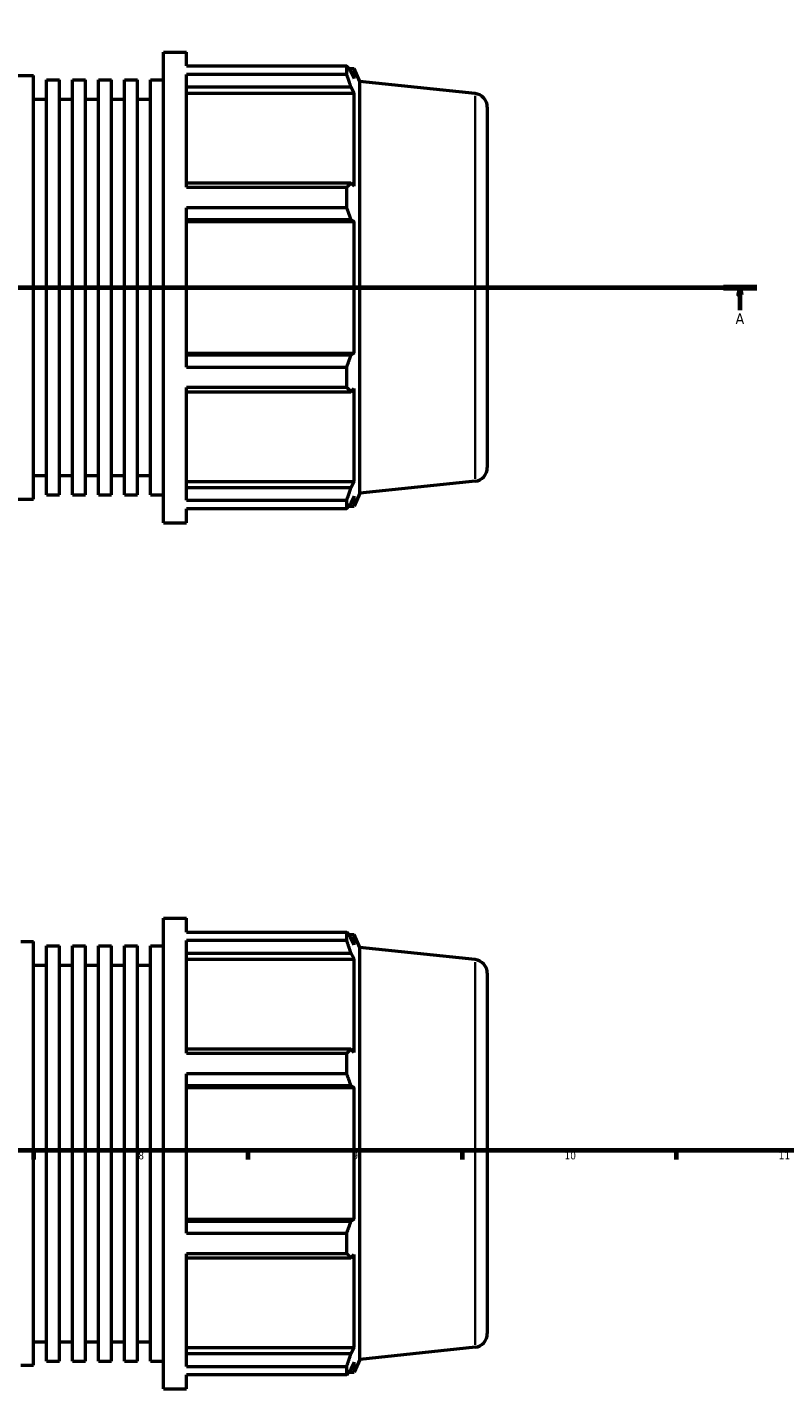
# Model space of a CAD drawing. Header units: millimetres. Extents: x -300 to 1134, y -58 to 846.
# Tile 5 of 9: x 488 to 736, y -58 to 388. Entities that reach past the tile are written whole.
import ezdxf

# ---------------------------------------------------------------- set-up
doc = ezdxf.new("R2010")
doc.units = ezdxf.units.MM
doc.linetypes.add('CHAIN', pattern=[0.7087, 0.4724, -0.0591, 0.1181, -0.0591])
for name, color, linetype, lineweight in [('Border (ISO)', 7, 'Continuous', 70), ('Section Line (ISO)', 7, 'CHAIN', 70), ('Visible (ISO)', 7, 'Continuous', 50), ('Visible Narrow (ISO)', 7, 'Continuous', 35)]:
    doc.layers.add(name, color=color, linetype=linetype, lineweight=lineweight)
doc.styles.add('Label Text (ISO)', font='tahoma.ttf')
doc.styles.add('Note Text (ISO)', font='tahoma.ttf')

# ---------------------------------------------------------------- blocks, each defined once
blk = doc.blocks.new('Borders Default Border')
at = {"layer": 'Border (ISO)'}
for p, q in [((490.58, 20), (490.58, 17.1)), ((560.67, 20), (560.67, 17.1)), ((630.75, 20), (630.75, 17.1)), ((700.83, 20), (700.83, 17.1))]:
    blk.add_line(p, q, dxfattribs=at)
at = {"layer": 'Border (ISO)', "flags": 128}
blk.add_lwpolyline([(20, 20), (20, 574), (821, 574), (821, 20), (20, 20)], dxfattribs=at)
at = {"layer": 'Border (ISO)', "color": 232, "true_color": 0xca0064, "char_height": 2.5, "attachment_point": 7, "style": 'Note Text (ISO)'}
for s, insert in [('8', (524.81, 17.04)), ('9', (594.88, 17.05)), ('10', (664.29, 17.05)), ('11', (734.37, 17.1))]:
    blk.add_mtext(s, dxfattribs=dict(at, insert=insert))
blk = doc.blocks.new('2dTransSection0')
at = {"layer": 'Section Line (ISO)', "linetype": 'CHAIN'}
blk.add_line((235.83, 302.43), (727.23, 302.43), dxfattribs=at)
at = {"layer": 'Section Line (ISO)', "linetype": 'Continuous', "lineweight": 140}
for p, q in [((235.83, 302.43), (246.8, 302.43)), ((716.26, 302.43), (727.23, 302.43))]:
    blk.add_line(p, q, dxfattribs=at)
at = {"layer": 'Section Line (ISO)', "linetype": 'Continuous'}
for p, q in [((241.31, 302.43), (240.81, 299.93)), ((240.81, 299.93), (241.81, 299.93)), ((241.31, 299.93), (241.31, 302.43)), ((241.81, 299.93), (241.31, 302.43)), ((241.31, 295.01), (241.31, 299.93)), ((721.75, 302.43), (721.25, 299.93)), ((721.25, 299.93), (722.25, 299.93)), ((721.75, 299.93), (721.75, 302.43)), ((722.25, 299.93), (721.75, 302.43)), ((721.75, 295.01), (721.75, 299.93))]:
    blk.add_line(p, q, dxfattribs=at)
at = {"layer": 'Section Line (ISO)', "linetype": 'Continuous', "flags": 128}
for points in [[(241.81, 299.93), (241.31, 302.43), (240.81, 299.93), (241.81, 299.93)], [(722.25, 299.93), (721.75, 302.43), (721.25, 299.93), (722.25, 299.93)]]:
    blk.add_lwpolyline(points, dxfattribs=at)
at = {"layer": 'Section Line (ISO)'}
for points in [[(241.81, 299.93), (241.31, 302.43), (240.81, 299.93), (241.81, 299.93)], [(722.25, 299.93), (721.75, 302.43), (721.25, 299.93), (722.25, 299.93)]]:
    blk.add_solid(points, dxfattribs=at)
at = {"layer": 'Section Line (ISO)', "char_height": 3.5, "attachment_point": 7, "style": 'Label Text (ISO)'}
for insert in [(239.83, 290.43), (720.26, 290.43)]:
    blk.add_mtext('A', dxfattribs=dict(at, insert=insert))

msp = doc.modelspace()

# ---------------------------------------------------------------- linework, layer by layer
at = {"layer": 'Visible (ISO)'}
for p, q in [((533.077, 225.427), (533.077, 379.427)), ((533.077, 379.427), (540.61, 379.427)), ((540.61, 374.879), (540.61, 379.427)), ((540.61, 374.879), (593.036, 374.879)), ((593.036, 372.094), (593.036, 374.879)), ((446.663, 371.727), (490.56, 371.727)), ((490.56, 233.127), (490.56, 371.727)), ((494.812, 234.513), (494.812, 370.341)), ((494.812, 370.341), (499.063, 370.341)), ((499.063, 234.513), (499.063, 370.341)), ((503.315, 234.513), (503.315, 370.341)), ((503.315, 370.341), (507.567, 370.341)), ((507.567, 234.513), (507.567, 370.341)), ((511.818, 234.513), (511.818, 370.341)), ((511.818, 370.341), (516.07, 370.341)), ((516.07, 234.513), (516.07, 370.341)), ((520.322, 234.513), (520.322, 370.341)), ((520.322, 370.341), (524.574, 370.341)), ((524.574, 234.513), (524.574, 370.341)), ((528.825, 234.513), (528.825, 370.341)), ((528.825, 370.341), (533.077, 370.341)), ((540.61, 335.222), (540.61, 372.094)), ((593.036, 372.094), (540.61, 372.094)), ((593.633, 374.037), (595.436, 374.037)), ((595.436, 370.723), (594.407, 372.926)), ((597.317, 369.812), (595.436, 374.037)), ((595.436, 370.723), (595.436, 374.037)), ((597.317, 235.043), (597.317, 369.812)), ((635.002, 365.851), (597.317, 369.812)), ((540.61, 367.995), (594.407, 367.995)), ((540.61, 365.946), (595.436, 365.946)), ((594.407, 367.995), (595.436, 365.946)), ((595.436, 335.493), (595.436, 365.946)), ((490.56, 364.027), (494.812, 364.027)), ((499.063, 364.027), (503.315, 364.027)), ((507.567, 364.027), (511.818, 364.027)), ((516.07, 364.027), (520.322, 364.027)), ((524.574, 364.027), (528.825, 364.027)), ((639.031, 361.376), (639.031, 243.479)), ((594.407, 336.56), (540.61, 336.56)), ((540.61, 335.222), (593.036, 335.222)), ((593.036, 328.5), (593.036, 335.222)), ((595.436, 335.493), (594.407, 336.56)), ((540.61, 276.355), (540.61, 328.5)), ((593.036, 328.5), (540.61, 328.5)), ((540.61, 324.656), (594.407, 324.656)), ((540.61, 323.961), (595.436, 323.961)), ((594.407, 324.656), (595.436, 323.961)), ((595.436, 280.894), (595.436, 323.961)), ((540.61, 280.894), (595.436, 280.894)), ((595.436, 280.894), (594.407, 280.199)), ((594.407, 280.199), (540.61, 280.199)), ((540.61, 276.355), (593.036, 276.355)), ((593.036, 269.633), (593.036, 276.355)), ((540.61, 232.76), (540.61, 269.633)), ((593.036, 269.633), (540.61, 269.633)), ((540.61, 268.295), (594.407, 268.295)), ((594.407, 268.295), (595.436, 269.362)), ((595.436, 238.909), (595.436, 269.362)), ((490.56, 240.827), (494.812, 240.827)), ((499.063, 240.827), (503.315, 240.827)), ((507.567, 240.827), (511.818, 240.827)), ((516.07, 240.827), (520.322, 240.827)), ((524.574, 240.827), (528.825, 240.827)), ((540.61, 238.909), (595.436, 238.909)), ((594.407, 236.86), (540.61, 236.86)), ((595.436, 238.909), (594.407, 236.86)), ((635.002, 239.004), (597.317, 235.043)), ((446.663, 233.127), (490.56, 233.127)), ((494.812, 234.513), (499.063, 234.513)), ((503.315, 234.513), (507.567, 234.513)), ((511.818, 234.513), (516.07, 234.513)), ((520.322, 234.513), (524.574, 234.513)), ((528.825, 234.513), (533.077, 234.513)), ((540.61, 232.76), (593.036, 232.76)), ((593.036, 229.976), (593.036, 232.76)), ((594.407, 231.929), (595.436, 234.132)), ((597.317, 235.043), (595.436, 230.817)), ((595.436, 230.817), (595.436, 234.132)), ((540.61, 225.427), (540.61, 229.976)), ((593.036, 229.976), (540.61, 229.976)), ((593.633, 230.817), (595.436, 230.817)), ((533.077, 225.427), (540.61, 225.427)), ((533.077, -57.971), (533.077, 96.029)), ((533.077, 96.029), (540.61, 96.029)), ((540.61, 91.48), (540.61, 96.029)), ((540.61, 91.48), (593.036, 91.48)), ((593.036, 88.696), (593.036, 91.48)), ((593.633, 90.639), (595.436, 90.639)), ((595.436, 87.324), (594.407, 89.528)), ((597.317, 86.413), (595.436, 90.639)), ((595.436, 87.324), (595.436, 90.639)), ((486.388, 88.329), (490.56, 88.329)), ((490.56, -50.271), (490.56, 88.329)), ((494.812, -48.885), (494.812, 86.943)), ((494.812, 86.943), (499.063, 86.943)), ((499.063, -48.885), (499.063, 86.943)), ((503.315, -48.885), (503.315, 86.943)), ((503.315, 86.943), (507.567, 86.943)), ((507.567, -48.885), (507.567, 86.943)), ((511.818, -48.885), (511.818, 86.943)), ((511.818, 86.943), (516.07, 86.943)), ((516.07, -48.885), (516.07, 86.943)), ((520.322, -48.885), (520.322, 86.943)), ((520.322, 86.943), (524.574, 86.943)), ((524.574, -48.885), (524.574, 86.943)), ((528.825, -48.885), (528.825, 86.943)), ((528.825, 86.943), (533.077, 86.943)), ((540.61, 51.824), (540.61, 88.696)), ((593.036, 88.696), (540.61, 88.696)), ((597.317, -48.356), (597.317, 86.413)), ((635.002, 82.452), (597.317, 86.413)), ((490.56, 80.629), (494.812, 80.629)), ((499.063, 80.629), (503.315, 80.629)), ((507.567, 80.629), (511.818, 80.629)), ((516.07, 80.629), (520.322, 80.629)), ((524.574, 80.629), (528.825, 80.629)), ((540.61, 84.597), (594.407, 84.597)), ((540.61, 82.548), (595.436, 82.548)), ((594.407, 84.597), (595.436, 82.548)), ((595.436, 52.095), (595.436, 82.548)), ((639.031, 77.977), (639.031, -39.919)), ((594.407, 53.161), (540.61, 53.161)), ((540.61, 51.824), (593.036, 51.824)), ((593.036, 45.101), (593.036, 51.824)), ((595.436, 52.095), (594.407, 53.161)), ((540.61, -7.044), (540.61, 45.101)), ((593.036, 45.101), (540.61, 45.101)), ((540.61, 41.257), (594.407, 41.257)), ((540.61, 40.562), (595.436, 40.562)), ((594.407, 41.257), (595.436, 40.562)), ((595.436, -2.505), (595.436, 40.562)), ((540.61, -2.505), (595.436, -2.505)), ((594.407, -3.199), (540.61, -3.199)), ((595.436, -2.505), (594.407, -3.199)), ((540.61, -7.044), (593.036, -7.044)), ((593.036, -13.766), (593.036, -7.044)), ((540.61, -50.638), (540.61, -13.766)), ((593.036, -13.766), (540.61, -13.766)), ((540.61, -15.104), (594.407, -15.104)), ((594.407, -15.104), (595.436, -14.037)), ((595.436, -44.49), (595.436, -14.037)), ((490.56, -42.571), (494.812, -42.571)), ((499.063, -42.571), (503.315, -42.571)), ((507.567, -42.571), (511.818, -42.571)), ((516.07, -42.571), (520.322, -42.571)), ((524.574, -42.571), (528.825, -42.571)), ((540.61, -44.49), (595.436, -44.49)), ((595.436, -44.49), (594.407, -46.539)), ((635.002, -44.395), (597.317, -48.356)), ((494.812, -48.885), (499.063, -48.885)), ((503.315, -48.885), (507.567, -48.885)), ((511.818, -48.885), (516.07, -48.885)), ((520.322, -48.885), (524.574, -48.885)), ((528.825, -48.885), (533.077, -48.885)), ((594.407, -46.539), (540.61, -46.539)), ((597.317, -48.356), (595.436, -52.581)), ((486.388, -50.271), (490.56, -50.271)), ((540.61, -50.638), (593.036, -50.638)), ((540.61, -57.971), (540.61, -53.423)), ((593.036, -53.423), (540.61, -53.423)), ((593.036, -53.423), (593.036, -50.638)), ((593.633, -52.581), (595.436, -52.581)), ((594.407, -51.47), (595.436, -49.267)), ((595.436, -52.581), (595.436, -49.267)), ((533.077, -57.971), (540.61, -57.971))]:
    msp.add_line(p, q, dxfattribs=at)
for centre, start, end in [((634.531, 361.376), 0, 84), ((634.531, 243.479), 276, 0), ((634.531, 77.977), 0, 84), ((634.531, -39.919), 276, 0)]:
    msp.add_arc(centre, 4.5, start, end, dxfattribs=at)
for points, weights in [([(593.036, 374.879), (593.749, 373.883), (594.407, 372.926)], [1, 1.00140799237, 1.00199934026]), ([(594.407, 367.995), (593.749, 370.003), (593.036, 372.094)], [1.00199934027, 1.00140799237, 1]), ([(593.036, 335.222), (593.749, 335.905), (594.407, 336.56)], [1, 1.00140799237, 1.00199934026]), ([(594.407, 324.656), (593.749, 326.539), (593.036, 328.5)], [1.00199934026, 1.00140799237, 1]), ([(593.036, 276.355), (593.749, 278.316), (594.407, 280.199)], [1, 1.00140799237, 1.00199934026]), ([(594.407, 268.295), (593.749, 268.95), (593.036, 269.633)], [1.00199934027, 1.00140799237, 1]), ([(593.036, 232.76), (593.749, 234.852), (594.407, 236.86)], [1, 1.00140799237, 1.00199934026]), ([(594.407, 231.929), (593.749, 230.972), (593.036, 229.976)], [1.00199934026, 1.00140799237, 1]), ([(593.036, 91.48), (593.749, 90.484), (594.407, 89.528)], [1, 1.00140799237, 1.00199934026]), ([(594.407, 84.597), (593.749, 86.604), (593.036, 88.696)], [1.00199934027, 1.00140799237, 1]), ([(593.036, 51.824), (593.749, 52.506), (594.407, 53.161)], [1, 1.00140799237, 1.00199934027]), ([(594.407, 41.257), (593.749, 43.14), (593.036, 45.101)], [1.00199934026, 1.00140799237, 1]), ([(593.036, -7.044), (593.749, -5.082), (594.407, -3.199)], [1, 1.00140799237, 1.00199934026]), ([(594.407, -15.104), (593.749, -14.448), (593.036, -13.766)], [1.00199934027, 1.00140799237, 1]), ([(593.036, -50.638), (593.749, -48.547), (594.407, -46.539)], [1, 1.00140799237, 1.00199934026]), ([(594.407, -51.47), (593.749, -52.426), (593.036, -53.423)], [1.00199934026, 1.00140799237, 1])]:
    msp.add_rational_spline(points, weights, degree=2, dxfattribs=at)
at = {"layer": 'Visible Narrow (ISO)'}
for p, q in [((635.002, 239.785), (635.002, 365.07)), ((635.002, -43.614), (635.002, 81.671))]:
    msp.add_line(p, q, dxfattribs=at)

# ---------------------------------------------------------------- block references
msp.add_blockref('Borders Default Border', (0, 0))
at = {"layer": 'Section Line (ISO)'}
msp.add_blockref('2dTransSection0', (0, 0), dxfattribs=at)

doc.saveas('drawing.dxf')
